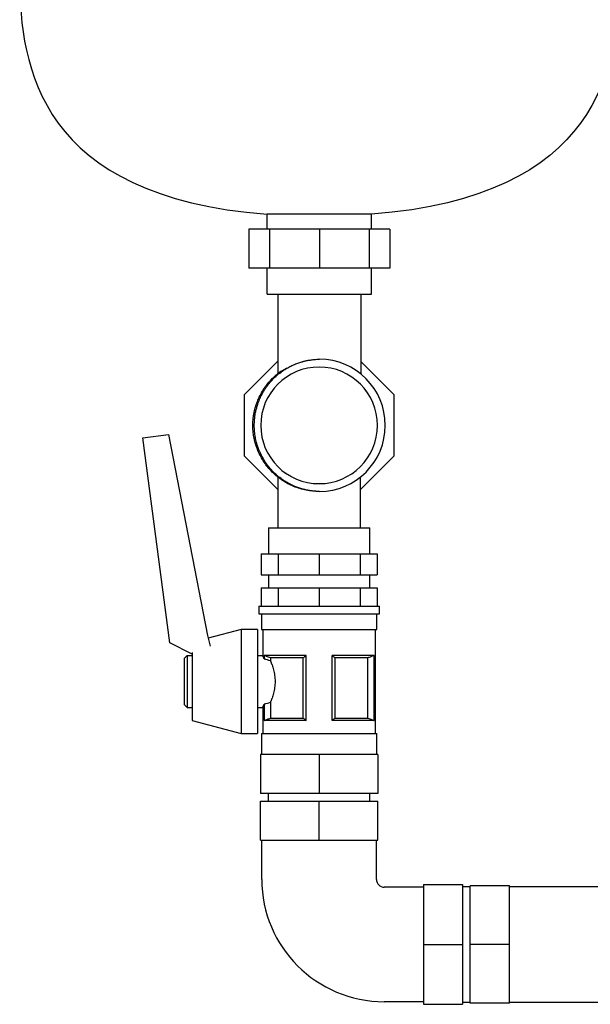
# Model space of a CAD drawing. Header units: millimetres. Extents: x 14 to 1376, y 13 to 747.
# Tile 1 of 7: x 14 to 233, y 108 to 486. Entities that reach past the tile are written whole.
import ezdxf

# ---------------------------------------------------------------- set-up
doc = ezdxf.new("R2010")
doc.units = ezdxf.units.MM

msp = doc.modelspace()

# ---------------------------------------------------------------- linework, layer by layer
at = {"color": 7, "linetype": 'Continuous', "lineweight": 25}
for p, q in [((149.31, 411.12), (109.31, 411.12)), ((109.31, 405.4), (109.31, 411.12)), ((149.31, 405.4), (149.31, 411.12)), ((102.25, 405.4), (102.25, 390.4)), ((110.18, 405.4), (102.25, 405.4)), ((110.18, 405.4), (110.18, 390.4)), ((129.31, 405.4), (110.18, 405.4)), ((129.31, 405.4), (129.31, 390.4)), ((148.44, 405.4), (129.31, 405.4)), ((148.44, 405.4), (148.44, 390.4)), ((156.37, 405.4), (148.44, 405.4)), ((156.37, 405.4), (156.37, 390.4)), ((110.18, 390.4), (102.25, 390.4)), ((109.31, 380.4), (109.31, 390.4)), ((129.31, 390.4), (110.18, 390.4)), ((148.44, 390.4), (129.31, 390.4)), ((156.37, 390.4), (148.44, 390.4)), ((149.31, 380.4), (149.31, 390.4)), ((109.31, 380.4), (149.31, 380.4)), ((113.31, 380.4), (113.31, 349.82)), ((145.31, 349.63), (145.31, 380.4)), ((100.54, 341.87), (113.31, 354.63)), ((145.31, 354.4), (157.84, 341.87)), ((100.54, 318.13), (100.54, 341.87)), ((107.25, 341.89), (107.51, 342.26)), ((157.84, 341.87), (157.84, 318.13)), ((61.51, 325.2), (71.39, 326.51)), ((71.39, 326.51), (86.41, 249.25)), ((71.96, 246.44), (61.51, 325.2)), ((113.32, 305.36), (100.54, 318.13)), ((157.84, 318.13), (145.07, 305.36)), ((113.32, 310.18), (113.32, 290.6)), ((145.07, 290.6), (145.07, 310.17)), ((109.72, 290.6), (109.72, 280.6)), ((109.72, 290.6), (129.19, 290.6)), ((129.19, 290.6), (148.67, 290.6)), ((148.67, 280.6), (148.67, 290.6)), ((106.95, 280.6), (106.95, 272.6)), ((106.95, 280.6), (113.47, 280.6)), ((113.47, 280.6), (113.47, 272.6)), ((113.47, 280.6), (129.19, 280.6)), ((129.19, 280.6), (129.19, 272.6)), ((129.19, 280.6), (144.92, 280.6)), ((144.92, 280.6), (144.92, 272.6)), ((144.92, 280.6), (151.44, 280.6)), ((151.44, 280.6), (151.44, 272.6)), ((106.95, 272.6), (113.47, 272.6)), ((109.72, 272.6), (109.72, 267.6)), ((113.47, 272.6), (129.19, 272.6)), ((129.19, 272.6), (144.92, 272.6)), ((144.92, 272.6), (151.44, 272.6)), ((148.67, 267.6), (148.67, 272.6)), ((106.95, 267.6), (106.95, 260.6)), ((106.95, 267.6), (113.47, 267.6)), ((113.47, 267.6), (113.47, 260.6)), ((113.47, 267.6), (129.19, 267.6)), ((129.19, 267.6), (129.19, 260.6)), ((129.19, 267.6), (144.92, 267.6)), ((144.92, 267.6), (144.92, 260.6)), ((144.92, 267.6), (151.44, 267.6)), ((151.44, 267.6), (151.44, 260.6)), ((106.04, 260.6), (106.04, 257.6)), ((106.04, 260.6), (129.19, 260.6)), ((106.04, 257.6), (129.19, 257.6)), ((107.04, 257.6), (107.04, 251.6)), ((129.19, 260.6), (152.34, 260.6)), ((129.19, 257.6), (152.34, 257.6)), ((151.34, 251.6), (151.34, 257.6)), ((152.34, 257.6), (152.34, 260.6)), ((99.29, 251.6), (86.64, 248.23)), ((105.54, 251.6), (99.29, 251.6)), ((99.29, 251.6), (99.29, 231.6)), ((105.54, 251.6), (105.54, 231.6)), ((107.04, 251.6), (129.19, 251.6)), ((107.54, 251.6), (107.54, 241.6)), ((129.19, 251.6), (151.34, 251.6)), ((150.84, 211.6), (150.84, 251.6)), ((80.54, 242.04), (71.96, 246.44)), ((86.41, 249.25), (87.35, 245.12)), ((80.54, 242.78), (80.54, 231.6)), ((77.54, 240.6), (78.54, 241.6)), ((77.54, 222.6), (77.54, 240.6)), ((78.54, 241.6), (80.54, 241.6)), ((78.54, 241.6), (78.54, 221.6)), ((105.54, 241.6), (107.54, 241.6)), ((124.19, 241.6), (108.13, 241.6)), ((108.13, 240.26), (108.13, 241.6)), ((108.13, 240.26), (108.19, 240.26)), ((108.19, 240.26), (108.19, 241.57)), ((123.11, 240.67), (110.51, 240.67)), ((110.51, 240.67), (110.51, 239.54)), ((123.11, 217.53), (123.11, 240.67)), ((124.19, 216.6), (124.19, 241.6)), ((150.26, 241.6), (134.19, 241.6)), ((134.19, 216.6), (134.19, 241.6)), ((147.88, 240.67), (135.28, 240.67)), ((135.28, 240.67), (135.28, 217.53)), ((147.88, 217.53), (147.88, 240.67)), ((150.2, 241.57), (150.2, 216.63)), ((150.26, 216.6), (150.26, 241.6)), ((80.54, 231.6), (80.54, 216.6)), ((99.29, 231.6), (99.29, 211.6)), ((105.54, 231.6), (105.54, 211.6)), ((110.51, 223.66), (110.51, 217.53)), ((77.54, 222.6), (78.54, 221.6)), ((78.54, 221.6), (80.54, 221.6)), ((105.54, 221.6), (107.54, 221.6)), ((107.54, 221.6), (107.54, 211.6)), ((108.13, 216.6), (108.13, 222.94)), ((108.19, 222.94), (108.13, 222.94)), ((108.19, 216.63), (108.19, 222.94)), ((80.54, 216.6), (99.29, 211.6)), ((124.19, 216.6), (108.13, 216.6)), ((110.51, 217.53), (123.11, 217.53)), ((150.26, 216.6), (134.19, 216.6)), ((135.28, 217.53), (147.88, 217.53)), ((99.29, 211.6), (105.54, 211.6)), ((107.04, 211.6), (107.04, 203.6)), ((107.04, 211.6), (129.19, 211.6)), ((129.19, 211.6), (151.34, 211.6)), ((151.34, 203.6), (151.34, 211.6)), ((106.69, 203.6), (106.69, 188.6)), ((129.19, 203.6), (106.69, 203.6)), ((129.19, 203.6), (129.19, 188.6)), ((151.69, 203.6), (129.19, 203.6)), ((151.69, 203.6), (151.69, 188.6)), ((129.19, 188.6), (106.69, 188.6)), ((106.69, 170.6), (106.69, 185.6)), ((106.69, 185.6), (129.19, 185.6)), ((109.69, 188.6), (109.69, 185.6)), ((151.69, 188.6), (129.19, 188.6)), ((129.19, 170.6), (129.19, 185.6)), ((129.19, 185.6), (151.69, 185.6)), ((148.69, 185.6), (148.69, 188.6)), ((151.69, 170.6), (151.69, 185.6)), ((106.69, 170.6), (129.19, 170.6)), ((107.19, 155.6), (107.19, 170.6)), ((129.19, 170.6), (151.69, 170.6)), ((151.19, 155.6), (151.19, 170.6)), ((169.19, 152.6), (154.19, 152.6)), ((169.19, 153.6), (169.19, 130.6)), ((169.19, 153.6), (184.19, 153.6)), ((184.19, 153.6), (184.19, 130.6)), ((187.19, 152.75), (184.19, 152.75)), ((202.19, 153.1), (187.19, 153.1)), ((187.19, 130.6), (187.19, 153.1)), ((202.19, 130.6), (202.19, 153.1)), ((252.19, 152.75), (202.19, 152.75)), ((169.19, 130.6), (184.19, 130.6)), ((169.19, 130.6), (169.19, 107.6)), ((184.19, 130.6), (184.19, 107.6)), ((202.19, 130.6), (187.19, 130.6)), ((187.19, 108.1), (187.19, 130.6)), ((202.19, 108.1), (202.19, 130.6)), ((169.19, 108.6), (154.19, 108.6)), ((169.19, 107.6), (184.19, 107.6)), ((184.19, 108.45), (187.19, 108.45)), ((202.19, 108.1), (187.19, 108.1)), ((202.19, 108.45), (252.19, 108.45))]:
    msp.add_line(p, q, dxfattribs=at)
at = {"color": 7, "linetype": 'Continuous', "lineweight": 25, "flags": 128}
for points in [[(108.19, 241.57), (108.16, 241.59), (108.13, 241.6)], [(150.26, 241.6), (150.22, 241.59), (150.2, 241.57)], [(108.13, 216.6), (108.16, 216.62), (108.19, 216.63)], [(150.2, 216.63), (150.23, 216.61), (150.26, 216.6)]]:
    msp.add_lwpolyline(points, dxfattribs=at)
at = {"color": 7, "linetype": 'Continuous', "lineweight": 25}
for centre, radius, start, end in [((129.19, 330), 22.4, 90, 270), ((129.19, 330), 22.4, 270, 90), ((129.19, 330), 25.4, 270.2613, 89.7387), ((154.19, 155.6), 47, 180, 270), ((154.19, 155.6), 3, 180, 270)]:
    msp.add_arc(centre, radius, start, end, dxfattribs=at)
for points in [[(14.31, 501.4), (14.31, 467.85), (22.1, 417.68), (109.31, 411.12)], [(244.31, 501.4), (244.31, 467.85), (236.52, 417.68), (149.31, 411.12)], [(129.31, 304.6), (129.27, 304.6), (129.23, 304.6), (129.19, 304.6)], [(110.51, 239.54), (109.77, 239.8), (109, 240.04), (108.19, 240.26)], [(108.19, 222.94), (109, 223.16), (109.77, 223.4), (110.51, 223.66)]]:
    msp.add_open_spline(points, degree=3, dxfattribs=at)
for points, knots in [([(129.19, 304.6), (127.52, 304.7), (124.21, 304.89), (119.41, 306.4), (114.99, 308.74), (111.12, 311.93), (107.94, 315.8), (105.58, 320.22), (104.12, 325.02), (103.63, 330), (104.12, 334.99), (105.58, 339.78), (107.94, 344.21), (111.13, 348.04), (114.2, 350.74), (116.32, 351.8), (116.95, 352.12)], [0, 0, 0, 0, 0.074858, 0.148647, 0.223331, 0.298305, 0.372221, 0.446674, 0.521706, 0.595873, 0.67004, 0.745073, 0.819526, 0.893441, 0.968415, 1, 1, 1, 1]), ([(107.25, 341.89), (107.33, 342.03), (107.48, 342.32), (107.72, 342.75), (107.97, 343.17), (108.22, 343.58), (108.48, 343.99), (108.75, 344.39), (109.24, 345.1), (110.02, 346.13), (111.09, 347.36), (112.31, 348.59), (113.75, 349.86), (115.17, 350.9), (116.63, 351.84), (117.91, 352.56), (119.44, 353.29), (120.98, 353.91), (122.17, 354.29), (122.96, 354.51), (123.36, 354.62), (123.83, 354.74), (124.39, 354.86), (125.01, 354.99), (125.72, 355.11), (126.51, 355.22), (127.37, 355.31), (128.31, 355.38), (128.97, 355.39), (129.31, 355.4)], [0, 0, 0, 0, 0.018134, 0.036182, 0.054142, 0.07201, 0.089783, 0.107458, 0.125036, 0.184557, 0.249975, 0.305819, 0.374917, 0.462262, 0.499826, 0.56658, 0.624795, 0.686793, 0.749784, 0.762323, 0.777597, 0.795623, 0.816416, 0.839994, 0.866371, 0.895558, 0.927561, 0.962379, 1, 1, 1, 1]), ([(107.25, 318.12), (107.18, 318.27), (107.01, 318.59), (106.76, 319.1), (106.5, 319.68), (106.23, 320.31), (105.96, 321), (105.69, 321.76), (105.42, 322.58), (105.17, 323.46), (104.94, 324.4), (104.73, 325.41), (104.56, 326.48), (104.42, 327.6), (104.34, 328.78), (104.3, 330.22), (104.37, 331.86), (104.56, 333.62), (104.85, 335.25), (105.21, 336.72), (105.61, 338.04), (106.03, 339.21), (106.46, 340.23), (106.86, 341.11), (107.13, 341.64), (107.25, 341.89)], [0, 0, 0, 0, 0.020799, 0.04393, 0.069399, 0.097207, 0.127351, 0.159825, 0.194614, 0.231699, 0.27105, 0.312628, 0.356382, 0.402252, 0.450161, 0.50002, 0.576731, 0.648606, 0.715351, 0.776749, 0.83265, 0.88296, 0.927629, 0.96664, 1, 1, 1, 1]), ([(129.31, 304.6), (129.14, 304.6), (128.81, 304.61), (128.33, 304.63), (127.86, 304.66), (127.4, 304.69), (126.96, 304.74), (126.53, 304.79), (126.12, 304.84), (125.73, 304.9), (125.35, 304.96), (124.98, 305.02), (124.63, 305.09), (124.3, 305.16), (123.98, 305.23), (123.68, 305.3), (123.39, 305.37), (123.12, 305.44), (122.86, 305.51), (122.15, 305.71), (120.99, 306.09), (119.55, 306.67), (118.01, 307.39), (116.72, 308.1), (115.17, 309.1), (113.75, 310.15), (112.31, 311.42), (111.09, 312.64), (110.02, 313.88), (109.16, 315), (108.54, 315.91), (108.09, 316.62), (107.66, 317.36), (107.39, 317.86), (107.25, 318.12)], [0, 0, 0, 0, 0.018463, 0.036392, 0.053786, 0.070643, 0.08696, 0.102737, 0.117975, 0.132671, 0.146828, 0.160444, 0.173522, 0.186062, 0.198065, 0.209532, 0.220466, 0.230868, 0.24074, 0.250082, 0.312275, 0.375063, 0.421669, 0.50002, 0.537705, 0.625021, 0.69417, 0.750048, 0.815504, 0.87506, 0.905822, 0.936908, 0.968306, 1, 1, 1, 1]), ([(118.41, 310.38), (118.29, 310.44), (117.86, 310.67), (117.35, 310.98), (116.87, 311.29), (116.46, 311.57), (116.28, 311.7), (116.32, 311.67), (116.32, 311.67)], [0, 0, 0, 0, 0.087672, 0.311867, 0.490121, 0.6563, 0.999489, 1, 1, 1, 1]), ([(108.13, 240.26), (108.11, 240.31), (108.07, 240.41), (108.01, 240.55), (107.95, 240.68), (107.9, 240.8), (107.86, 240.91), (107.81, 241.01), (107.77, 241.1), (107.74, 241.18), (107.69, 241.28), (107.64, 241.39), (107.6, 241.48), (107.57, 241.55), (107.55, 241.59), (107.55, 241.6), (107.54, 241.6)], [0, 0, 0, 0, 0.05947, 0.117924, 0.175368, 0.231805, 0.28724, 0.341679, 0.395126, 0.447588, 0.49907, 0.601197, 0.7023, 0.802431, 0.901646, 1, 1, 1, 1]), ([(110.51, 240.67), (110.26, 240.76), (109.75, 240.96), (108.98, 241.26), (108.46, 241.47), (108.19, 241.57)], [0, 0, 0, 0, 0.322025, 0.655352, 1, 1, 1, 1]), ([(110.51, 239.54), (110.54, 239.47), (110.59, 239.34), (110.68, 239.13), (110.77, 238.91), (110.85, 238.69), (110.94, 238.46), (111.03, 238.22), (111.19, 237.77), (111.43, 237.07), (111.71, 236.08), (111.95, 235.03), (112.13, 233.92), (112.25, 232.78), (112.29, 231.61), (112.25, 230.44), (112.13, 229.29), (111.95, 228.18), (111.71, 227.12), (111.42, 226.13), (111.17, 225.37), (110.97, 224.8), (110.81, 224.4), (110.66, 224.02), (110.56, 223.78), (110.51, 223.66)], [0, 0, 0, 0, 0.017957, 0.035861, 0.053727, 0.071572, 0.089413, 0.107264, 0.125142, 0.188158, 0.250266, 0.312989, 0.374545, 0.437289, 0.499483, 0.561768, 0.624627, 0.686634, 0.74983, 0.811887, 0.874856, 0.906123, 0.937346, 0.96861, 1, 1, 1, 1]), ([(124.19, 241.6), (124.01, 241.41), (123.65, 241.11), (123.29, 240.81), (123.11, 240.67)], [0, 0, 0, 0, 0.5127258, 1, 1, 1, 1]), ([(135.28, 240.67), (135.16, 240.76), (134.92, 240.96), (134.56, 241.26), (134.32, 241.47), (134.19, 241.57)], [0, 0, 0, 0, 0.322025, 0.655352, 1, 1, 1, 1]), ([(150.2, 241.57), (149.8, 241.41), (149.03, 241.11), (148.26, 240.81), (147.88, 240.67)], [0, 0, 0, 0, 0.512726, 1, 1, 1, 1]), ([(107.54, 221.6), (107.54, 221.6), (107.55, 221.6), (107.55, 221.62), (107.56, 221.64), (107.57, 221.67), (107.59, 221.7), (107.61, 221.75), (107.64, 221.81), (107.67, 221.87), (107.71, 221.96), (107.76, 222.08), (107.84, 222.25), (107.92, 222.45), (108.02, 222.68), (108.09, 222.85), (108.13, 222.94)], [0, 0, 0, 0, 0.054385, 0.109026, 0.163932, 0.219114, 0.274581, 0.330341, 0.386405, 0.442781, 0.499478, 0.593109, 0.689945, 0.79002, 0.893363, 1, 1, 1, 1]), ([(108.19, 216.63), (108.59, 216.79), (109.36, 217.1), (110.13, 217.39), (110.51, 217.53)], [0, 0, 0, 0, 0.512726, 1, 1, 1, 1]), ([(123.11, 217.53), (123.23, 217.44), (123.47, 217.25), (123.83, 216.94), (124.07, 216.74), (124.19, 216.63)], [0, 0, 0, 0, 0.322025, 0.655352, 1, 1, 1, 1]), ([(134.19, 216.6), (134.38, 216.79), (134.74, 217.1), (135.1, 217.39), (135.28, 217.53)], [0, 0, 0, 0, 0.512726, 1, 1, 1, 1]), ([(147.88, 217.53), (148.13, 217.44), (148.64, 217.25), (149.41, 216.94), (149.93, 216.74), (150.2, 216.63)], [0, 0, 0, 0, 0.322025, 0.655352, 1, 1, 1, 1])]:
    msp.add_open_spline(points, degree=3, knots=knots, dxfattribs=at)

doc.saveas('drawing.dxf')
